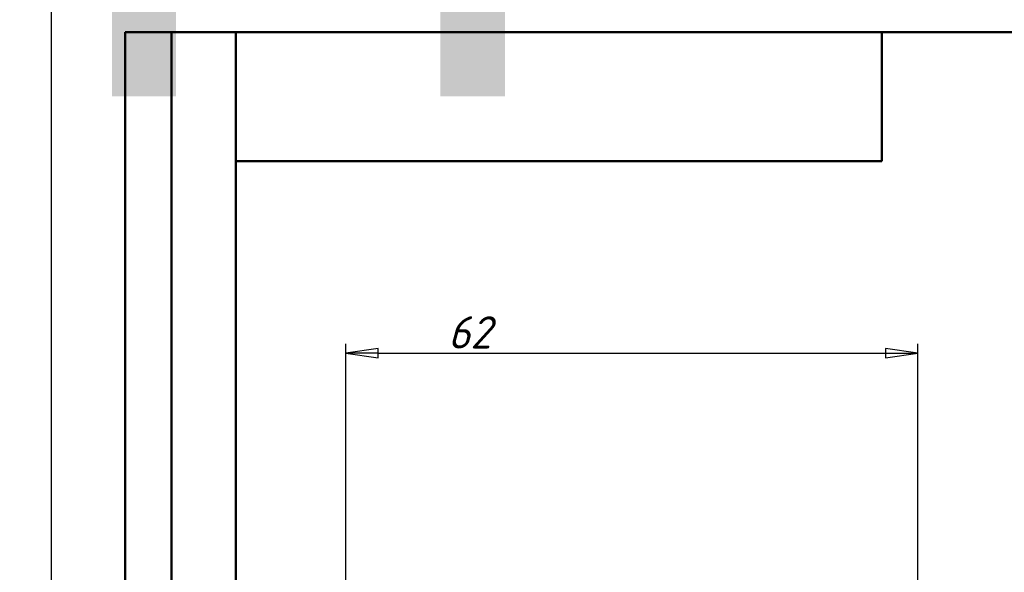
# Model space of a CAD drawing. Header units: millimetres. Extents: x -134 to 549, y -69 to 356.
# Tile 16 of 19: x -3 to 103, y 233 to 293. Entities that reach past the tile are written whole.
import ezdxf
from ezdxf.enums import TextEntityAlignment as Align

# ---------------------------------------------------------------- set-up
doc = ezdxf.new("R2018")
doc.units = ezdxf.units.MM
for name, color, linetype, lineweight in [('Кромка (ГОСТ)', 7, 'Continuous', 50), ('Обозначение (ГОСТ)', 7, 'Continuous', 25), ('Размер (ГОСТ)', 7, 'Continuous', 25), ('Эскизная геометрия (ГОСТ)', 7, 'Continuous', 50)]:
    doc.layers.add(name, color=color, linetype=linetype, lineweight=lineweight)
doc.styles.get("Standard").update_dxf_attribs({"font": 'GOST Common Italic.ttf'})
doc.styles.add('Обычный текст (ГОСТ)', font='GOST Common Italic.ttf')
doc.dimstyles.new('Обычный (ГОСТ)', dxfattribs={"dimtxt": 3.5, "dimasz": 3.5, "dimexe": 1, "dimexo": 0, "dimgap": 0.5, "dimtad": 1, "dimrnd": 1e-08, "dimtxsty": 'Обычный текст (ГОСТ)', "dimblk": 'Filled-1', "dimcen": 0.09, "dimdle": 15, "dimclrd": 256, "dimclre": 256, "dimclrt": 256, "dimazin": 2, "dimtfac": 0.714286, "dimtdec": 3, "dimtmove": 0, "dimatfit": 3, "dimfxl": 1, "dimtolj": 1, "dimlwd": 25, "dimlwe": 25, "dimarcsym": 0})

# ---------------------------------------------------------------- blocks, each defined once
blk = doc.blocks.new('ГОСТ - Доп. графы 2')
at = {"layer": 'Эскизная геометрия (ГОСТ)'}
for p, q in [((-12, 0), (-12, 120)), ((-12, 120), (0, 120)), ((-7, 0), (-7, 120)), ((-12, 60), (0, 60)), ((0, 0), (-12, 0))]:
    blk.add_line(p, q, dxfattribs=at)
at = {"layer": 'Обозначение (ГОСТ)', "lineweight": 30, "width": 0.8, "flags": 17}
for tag, p in [('Первичная_применяемость', (-3.65, 90.03)), ('Справочный_номер', (-3.55, 30.02))]:
    blk.add_attdef(tag, text='', height=3.17, rotation=90, dxfattribs=at).set_placement(p, align=Align.MIDDLE_CENTER)
blk = doc.blocks.new('ГОСТ - Доп. графы 3')
at = {"layer": 'Эскизная геометрия (ГОСТ)'}
for p, q in [((0, 0), (70, 0)), ((70, 0), (70, -14)), ((70, -14), (0, -14))]:
    blk.add_line(p, q, dxfattribs=at)
at = {"layer": 'Обозначение (ГОСТ)', "lineweight": 30, "width": 0.8}
blk.add_attdef('ОБОЗНАЧЕНИЕ', text='', height=5, rotation=180, dxfattribs=at).set_placement((34.94, -6.97), align=Align.MIDDLE_CENTER)
blk = doc.blocks.new('Рамки ГОСТ_ граница 297x210')
at = {"layer": 'Кромка (ГОСТ)', "lineweight": 25}
blk.add_line((0, 0), (0, 297), dxfattribs=at)
at = {"layer": 'Кромка (ГОСТ)'}
for p, q in [((205, 292), (20, 292)), ((20, 292), (20, 5))]:
    blk.add_line(p, q, dxfattribs=at)
blk = doc.blocks.new('Filled-1')
at = {"color": 0}
for p, q in [((0, 0), (-1, 0.143)), ((-1, 0.143), (-1, -0.143)), ((-1, 0), (0, 0)), ((-1, -0.143), (0, 0))]:
    blk.add_line(p, q, dxfattribs=at)
at = {"color": 0, "flags": 128}
blk.add_lwpolyline([(-1, -0.143), (0, 0), (-1, 0.143), (-1, -0.143)], dxfattribs=at)
at = {"color": 0}
blk.add_solid([(-1, -0.143), (0, 0), (-1, 0.143), (-1, -0.143)], dxfattribs=at)
blk = doc.blocks.new('*D9')
at = {"layer": 'Defpoints', "color": 0, "linetype": 'Continuous', "transparency": 16777216}
for p in [(93.9, 257.18), (31.9, 232.18), (93.9, 224.61)]:
    blk.add_point(p, dxfattribs=at)
at = {"layer": 'Размер (ГОСТ)', "linetype": 'Continuous', "lineweight": 25, "transparency": 16777216}
for p, q in [((31.9, 232.18), (31.9, 258.18)), ((93.9, 224.61), (93.9, 258.18)), ((35.4, 257.18), (90.4, 257.18))]:
    blk.add_line(p, q, dxfattribs=at)
at = {"layer": 'Размер (ГОСТ)', "linetype": 'Continuous', "lineweight": 25, "transparency": 16777216, "xscale": 3.5, "yscale": 3.5, "zscale": 3.5, "rotation": 180}
blk.add_blockref('Filled-1', (31.9, 257.18), dxfattribs=at)
at = {"layer": 'Размер (ГОСТ)', "linetype": 'Continuous', "lineweight": 25, "transparency": 16777216, "xscale": 3.5, "yscale": 3.5, "zscale": 3.5}
blk.add_blockref('Filled-1', (93.9, 257.18), dxfattribs=at)
at = {"layer": 'Размер (ГОСТ)', "linetype": 'Continuous', "lineweight": 25, "transparency": 16777216, "insert": (42.97, 261.18), "char_height": 3.5, "attachment_point": 1, "style": 'Обычный текст (ГОСТ)'}
blk.add_mtext('\\A1;62', dxfattribs=at)

msp = doc.modelspace()

# ---------------------------------------------------------------- block references
ref = msp.add_blockref('ГОСТ - Доп. графы 3', (20, 292))
lines = msp.add_mtext('\\W0.8000;UD50', dxfattribs={"layer": 'Обозначение (ГОСТ)', "insert": (54.9421, 285.0324), "char_height": 70.124838, "attachment_point": 1, "rotation": 180})
ref.add_attrib('ОБОЗНАЧЕНИЕ', '', (54.9421, 285.0324)).embed_mtext(lines)
for name, p in [('Рамки ГОСТ_ граница 297x210', (0, 0)), ('ГОСТ - Доп. графы 2', (20, 172))]:
    msp.add_blockref(name, p)

# ---------------------------------------------------------------- dimensions: what is measured, and where the dimension line sits
at = {"layer": 'Размер (ГОСТ)', "linetype": 'Continuous', "lineweight": 25}
dim = msp.add_linear_dim(base=(93.8987, 257.181), p1=(31.8987, 232.181), p2=(93.8987, 224.6074), angle=180, dimstyle='Обычный (ГОСТ)', override={"dimgap": 0.5, "dimdec": 2, "dimtol": 0, "dimlim": 0, "dimtp": 0, "dimtm": 0, "dimtdec": 3, "dimtofl": 0, "dimatfit": 1}, dxfattribs=at)
dim.commit()
dim.dimension.update_dxf_attribs({"geometry": '*D9', "text_midpoint": (45.3987, 257.181), "dimtype": 160})

doc.saveas('drawing.dxf')
